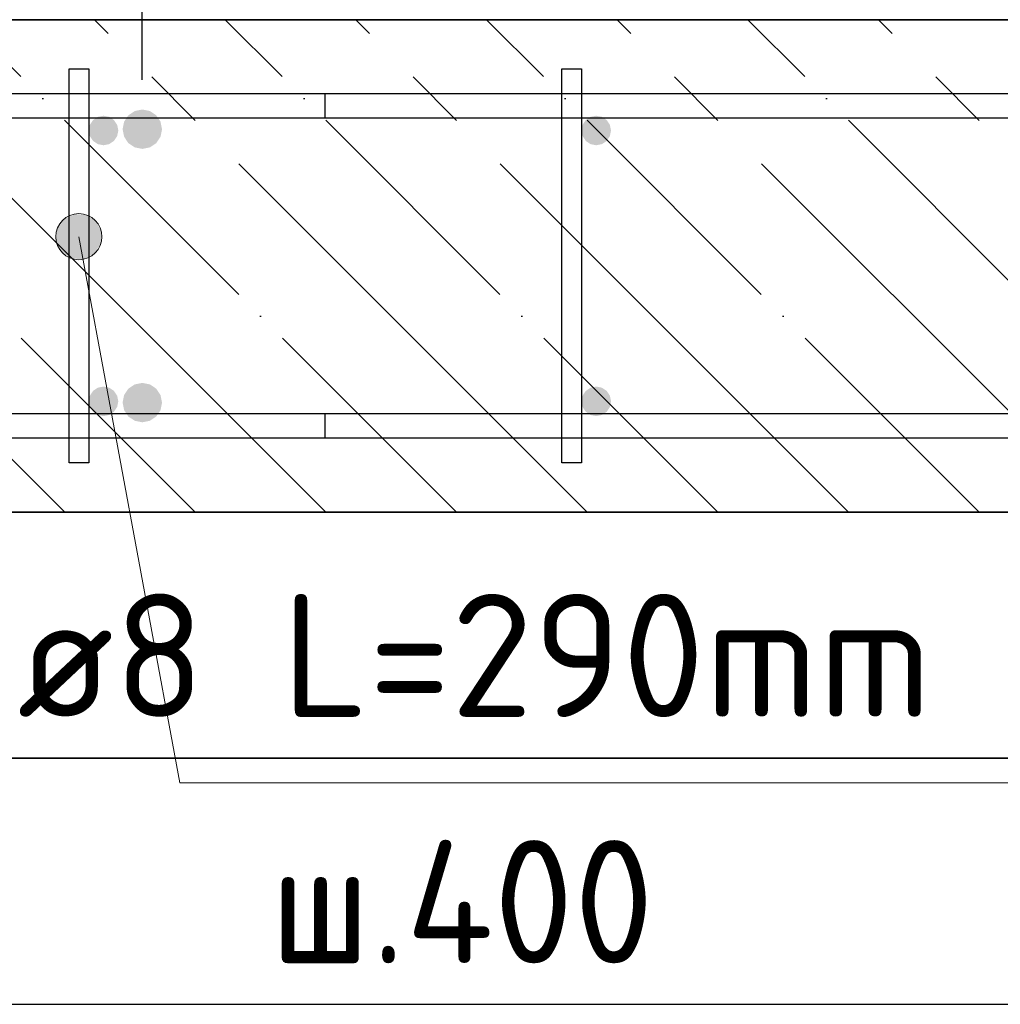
# Model space of a CAD drawing. Header units: millimetres. Extents: x -3026 to 47325, y -2839 to 55854.
# Tile 82 of 130: x 25753 to 26152, y 53716 to 54116. Entities that reach past the tile are written whole.
import ezdxf

# ---------------------------------------------------------------- set-up
doc = ezdxf.new("R2010")
doc.units = ezdxf.units.MM
doc.header["$PDMODE"] = 65
doc.linetypes.add('______11', pattern=[125, 100, -12.5, 0, -12.5])
doc.linetypes.add('______5', pattern=[275, 200, -25, 25, -25])
for name, color, linetype, lineweight in [('Standard', 7, 'Continuous', 25), ('Арм.стержн. Арматура края', 96, 'Continuous', 35), ('Арм.стержн. вертикальными 1', 22, 'Continuous', 35), ('Арм.стержн.горизонт. 1', 180, 'Continuous', 35), ('Размерная линия_ общее', 7, 'Continuous', 13)]:
    doc.layers.add(name, color=color, linetype=linetype, lineweight=lineweight)
doc.layers.add('Арм.стержн. вертикальными 2', color=7, linetype='Continuous', lineweight=35, true_color=0x006e00)
doc.layers.add('Арм.стержн.Стяжки', color=7, linetype='Continuous', lineweight=35, true_color=0x501e0f)
doc.styles.add('ISOCPEUR', font='ISOCPEUR')
doc.dimstyles.new('DIMSTYLE_3', dxfattribs={"dimtxt": 55, "dimasz": 62.5, "dimexe": 0, "dimexo": 0, "dimgap": 27.5, "dimtad": 2, "dimdec": 0, "dimrnd": 5, "dimzin": 12, "dimdsep": 46, "dimtxsty": 'ISOCPEUR', "dimblk1": 'ALL_ML_STRICH', "dimblk2": 'ALL_ML_STRICH', "dimsah": 1, "dimcen": 0, "dimclrd": 7, "dimclre": 256, "dimclrt": 7, "dimadec": 0, "dimazin": 0, "dimtfac": 1, "dimtdec": 0, "dimtix": 1, "dimtmove": 2, "dimatfit": 3, "dimfxl": 0, "dimtzin": 0, "dimlwd": 0, "dimlwe": -3, "dimarcsym": 0})

# ---------------------------------------------------------------- blocks, each defined once
blk = doc.blocks.new('ALL_ML_STRICH')
at = {"color": 0, "linetype": 'ByBlock', "lineweight": -2}
for p, q in [((0, -0.5), (0, 0.5)), ((-0.3, -0.3), (0.3, 0.3)), ((-1, 0), (0.5, 0))]:
    blk.add_line(p, q, dxfattribs=at)
blk = doc.blocks.new('*D268')
at = {"layer": 'DEFPOINTS', "color": 7, "linetype": 'Continuous', "lineweight": 13, "transparency": 33554687}
for p in [(24987.52, 54269.83), (24987.52, 54062.89), (26187.52, 54062.89)]:
    blk.add_point(p, dxfattribs=at)
at = {"layer": 'Размерная линия_ общее', "color": 253, "linetype": 'Continuous', "lineweight": -2, "true_color": 0xa0a0a0, "transparency": 33554687}
for p, q in [((24987.52, 54082.89), (24987.52, 54269.83)), ((26187.52, 54082.89), (26187.52, 54269.83))]:
    blk.add_line(p, q, dxfattribs=at)
at = {"layer": 'Размерная линия_ общее', "color": 7, "linetype": 'Continuous', "lineweight": -2, "transparency": 33554687}
blk.add_line((24987.52, 54269.83), (26187.52, 54269.83), dxfattribs=at)
at = {"layer": 'Размерная линия_ общее', "color": 7, "linetype": 'Continuous', "lineweight": 13, "transparency": 33554687, "xscale": 62.5, "yscale": 62.5, "zscale": 62.5, "rotation": 180}
blk.add_blockref('ALL_ML_STRICH', (24987.52, 54269.83), dxfattribs=at)
at = {"layer": 'Размерная линия_ общее', "color": 7, "linetype": 'Continuous', "lineweight": 13, "transparency": 33554687, "xscale": 62.5, "yscale": 62.5, "zscale": 62.5}
blk.add_blockref('ALL_ML_STRICH', (26187.52, 54269.83), dxfattribs=at)
at = {"layer": 'Размерная линия_ общее', "color": 7, "linetype": 'Continuous', "lineweight": 13, "transparency": 33554687, "insert": (25420.02, 54334.83), "char_height": 55, "width": 2.75, "attachment_point": 1, "line_spacing_factor": 0.60241, "style": 'ISOCPEUR'}
blk.add_mtext('\\W0.91;6х200=1200', dxfattribs=at)
blk = doc.blocks.new('*D271')
at = {"layer": 'DEFPOINTS', "color": 7, "linetype": 'Continuous', "lineweight": 13, "transparency": 33554687}
for p in [(25803.27, 54182.1), (25803.27, 54071.61), (25002.52, 54062.89)]:
    blk.add_point(p, dxfattribs=at)
at = {"layer": 'Размерная линия_ общее', "color": 253, "linetype": 'Continuous', "lineweight": -2, "true_color": 0xa0a0a0, "transparency": 33554687}
for p, q in [((25002.52, 54082.89), (25002.52, 54182.1)), ((25803.27, 54091.61), (25803.27, 54182.1))]:
    blk.add_line(p, q, dxfattribs=at)
at = {"layer": 'Размерная линия_ общее', "color": 7, "linetype": 'Continuous', "lineweight": -2, "transparency": 33554687}
blk.add_line((25803.27, 54182.1), (25002.52, 54182.1), dxfattribs=at)
at = {"layer": 'Размерная линия_ общее', "color": 7, "linetype": 'Continuous', "lineweight": 13, "transparency": 33554687, "xscale": 62.5, "yscale": 62.5, "zscale": 62.5}
for p, rotation in [((25002.52, 54182.1), 180), ((25803.27, 54182.1), 360)]:
    blk.add_blockref('ALL_ML_STRICH', p, dxfattribs=dict(at, rotation=rotation))
at = {"layer": 'Размерная линия_ общее', "color": 7, "linetype": 'Continuous', "lineweight": 13, "transparency": 33554687, "insert": (25245.39, 54137.1), "char_height": 55, "width": 2.75, "attachment_point": 1, "rotation": 180, "line_spacing_factor": 0.60241, "style": 'ISOCPEUR'}
blk.add_mtext('\\W0.91;4х200=800', dxfattribs=at)

msp = doc.modelspace()

# ---------------------------------------------------------------- hatches: boundary and pattern name
at = {"layer": 'Арм.стержн. вертикальными 1', "linetype": 'Continuous', "lineweight": 50, "transparency": 33554687}
for points in [[(25787.52, 54077.09), (25785.22, 54076.64), (25783.28, 54075.34), (25781.98, 54073.39), (25781.52, 54071.09), (25781.98, 54068.8), (25783.28, 54066.85), (25785.22, 54065.55), (25787.52, 54065.09), (25789.82, 54065.55), (25791.76, 54066.85), (25793.06, 54068.8), (25793.52, 54071.09), (25793.06, 54073.39), (25791.76, 54075.34), (25789.82, 54076.64)], [(25987.52, 54077.09), (25985.22, 54076.64), (25983.28, 54075.34), (25981.98, 54073.39), (25981.52, 54071.09), (25981.98, 54068.8), (25983.28, 54066.85), (25985.22, 54065.55), (25987.52, 54065.09), (25989.82, 54065.55), (25991.76, 54066.85), (25993.06, 54068.8), (25993.52, 54071.09), (25993.06, 54073.39), (25991.76, 54075.34), (25989.82, 54076.64)], [(25787.52, 53967.09), (25785.22, 53966.64), (25783.28, 53965.34), (25781.98, 53963.39), (25781.52, 53961.09), (25781.98, 53958.8), (25783.28, 53956.85), (25785.22, 53955.55), (25787.52, 53955.09), (25789.82, 53955.55), (25791.76, 53956.85), (25793.06, 53958.8), (25793.52, 53961.09), (25793.06, 53963.39), (25791.76, 53965.34), (25789.82, 53966.64)], [(25987.52, 53967.09), (25985.22, 53966.64), (25983.28, 53965.34), (25981.98, 53963.39), (25981.52, 53961.09), (25981.98, 53958.8), (25983.28, 53956.85), (25985.22, 53955.55), (25987.52, 53955.09), (25989.82, 53955.55), (25991.76, 53956.85), (25993.06, 53958.8), (25993.52, 53961.09), (25993.06, 53963.39), (25991.76, 53965.34), (25989.82, 53966.64)]]:
    msp.add_hatch(color=34, dxfattribs=at).paths.add_polyline_path(points)
at = {"layer": 'Арм.стержн. вертикальными 2', "linetype": 'Continuous', "lineweight": 50, "transparency": 33554687}
for points in [[(25803.27, 54079.61), (25800.21, 54079), (25797.61, 54077.26), (25795.88, 54074.67), (25795.27, 54071.61), (25795.88, 54068.55), (25797.61, 54065.95), (25800.21, 54064.22), (25803.27, 54063.61), (25806.33, 54064.22), (25808.92, 54065.95), (25810.66, 54068.55), (25811.27, 54071.61), (25810.66, 54074.67), (25808.92, 54077.26), (25806.33, 54079)], [(25803.27, 53968.58), (25800.21, 53967.97), (25797.61, 53966.24), (25795.88, 53963.64), (25795.27, 53960.58), (25795.88, 53957.52), (25797.61, 53954.92), (25800.21, 53953.19), (25803.27, 53952.58), (25806.33, 53953.19), (25808.92, 53954.92), (25810.66, 53957.52), (25811.27, 53960.58), (25810.66, 53963.64), (25808.92, 53966.24), (25806.33, 53967.97)]]:
    msp.add_hatch(color=7, dxfattribs=at).paths.add_polyline_path(points)
at = {"layer": 'Арм.стержн.Стяжки', "linetype": 'Continuous', "lineweight": 13, "transparency": 33554687}
for points in [[(25768.3, 54026.26), (25786.74, 54029.67), (25784.6, 54034.04)], [(25768.3, 54026.26), (25784.6, 54034.04), (25768.74, 54031.11)], [(25768.74, 54031.11), (25784.6, 54034.04), (25780.66, 54036.75)], [(25768.74, 54031.11), (25780.66, 54036.75), (25771.44, 54035.04)], [(25771.44, 54035.04), (25780.66, 54036.75), (25775.82, 54037.19)], [(25770.44, 54021.89), (25786.74, 54029.67), (25768.3, 54026.26)], [(25770.44, 54021.89), (25786.3, 54024.83), (25786.74, 54029.67)], [(25774.38, 54019.19), (25786.3, 54024.83), (25770.44, 54021.89)], [(25774.38, 54019.19), (25783.6, 54020.89), (25786.3, 54024.83)], [(25783.6, 54020.89), (25774.38, 54019.19), (25779.23, 54018.75)]]:
    msp.add_hatch(color=7, dxfattribs=at).paths.add_polyline_path(points)

# ---------------------------------------------------------------- linework, layer by layer
at = {"layer": 'Standard', "color": 7, "linetype": 'Continuous', "lineweight": 35, "transparency": 33554687}
for p, q in [((26397.52, 54116.09), (24947.52, 54116.09)), ((24947.52, 53916.09), (26397.52, 53916.09))]:
    msp.add_line(p, q, dxfattribs=at)
at = {"layer": 'Standard', "color": 253, "linetype": '______5', "lineweight": -3, "true_color": 0xababab, "transparency": 33554687}
for p, q in [((25771.75, 53916.09), (25571.75, 54116.09)), ((25877.81, 53916.09), (25677.81, 54116.09)), ((25983.88, 53916.09), (25783.88, 54116.09)), ((26089.95, 53916.09), (25889.95, 54116.09)), ((26196.01, 53916.09), (25996.01, 54116.09)), ((26302.08, 53916.09), (26102.08, 54116.09))]:
    msp.add_line(p, q, dxfattribs=at)
at = {"layer": 'Standard', "color": 253, "linetype": '______11', "lineweight": -3, "true_color": 0xababab, "transparency": 33554687}
for p, q in [((25824.78, 53916.09), (25624.78, 54116.09)), ((25930.85, 53916.09), (25730.85, 54116.09)), ((26036.91, 53916.09), (25836.91, 54116.09)), ((26142.98, 53916.09), (25942.98, 54116.09)), ((26249.05, 53916.09), (26049.05, 54116.09))]:
    msp.add_line(p, q, dxfattribs=at)
at = {"layer": 'Standard', "color": 52, "linetype": 'Continuous', "lineweight": -3, "transparency": 33554687}
for p, q in [((26595.85, 53816.2), (24832.52, 53816.2)), ((24832.52, 53816.2), (26595.85, 53816.2))]:
    msp.add_line(p, q, dxfattribs=at)
at = {"layer": 'Standard', "color": 7, "linetype": 'Continuous', "lineweight": 25, "transparency": 33554687}
msp.add_lwpolyline([(26695.85, 53716.2), (26695.85, 54305.04), (24732.52, 54305.04), (24732.52, 53716.2), (26695.85, 53716.2)], dxfattribs=at)
at = {"layer": 'Арм.стержн. Арматура края', "color": 4, "linetype": 'Continuous', "lineweight": 25, "transparency": 33554687}
for points in [[(26343.48, 54076.09), (25877.52, 54076.09), (25877.52, 54086.09), (26344.17, 54086.09)], [(26343.48, 54076.09), (25877.52, 54076.09), (25877.52, 54086.09), (26344.17, 54086.09)], [(26343.48, 54076.09), (25877.52, 54076.09), (25877.52, 54086.09), (26344.17, 54086.09)], [(26343.48, 54076.09), (25877.52, 54076.09), (25877.52, 54086.09), (26344.17, 54086.09)], [(26343.48, 54076.09), (25877.52, 54076.09), (25877.52, 54086.09), (26344.17, 54086.09)], [(26343.48, 54076.09), (25877.52, 54076.09), (25877.52, 54086.09), (26344.17, 54086.09)], [(26343.48, 54076.09), (25877.52, 54076.09), (25877.52, 54086.09), (26344.17, 54086.09)], [(26343.48, 54076.09), (25877.52, 54076.09), (25877.52, 54086.09), (26344.17, 54086.09)], [(26343.48, 54076.09), (25877.52, 54076.09), (25877.52, 54086.09), (26344.17, 54086.09)], [(26343.48, 54076.09), (25877.52, 54076.09), (25877.52, 54086.09), (26344.17, 54086.09)], [(26343.48, 54076.09), (25877.52, 54076.09), (25877.52, 54086.09), (26344.17, 54086.09)], [(26343.48, 54076.09), (25877.52, 54076.09), (25877.52, 54086.09), (26344.17, 54086.09)], [(26343.48, 54076.09), (25877.52, 54076.09), (25877.52, 54086.09), (26344.17, 54086.09)], [(26343.48, 54076.09), (25877.52, 54076.09), (25877.52, 54086.09), (26344.17, 54086.09)], [(25877.52, 53956.09), (26343.48, 53956.09)], [(26344.17, 53946.09), (25877.52, 53946.09), (25877.52, 53956.09)], [(25877.52, 53956.09), (26343.48, 53956.09)], [(26344.17, 53946.09), (25877.52, 53946.09), (25877.52, 53956.09)], [(25877.52, 53956.09), (26343.48, 53956.09)], [(26344.17, 53946.09), (25877.52, 53946.09), (25877.52, 53956.09)], [(25877.52, 53956.09), (26343.48, 53956.09)], [(26344.17, 53946.09), (25877.52, 53946.09), (25877.52, 53956.09)], [(25877.52, 53956.09), (26343.48, 53956.09)], [(26344.17, 53946.09), (25877.52, 53946.09), (25877.52, 53956.09)], [(25877.52, 53956.09), (26343.48, 53956.09)], [(26344.17, 53946.09), (25877.52, 53946.09), (25877.52, 53956.09)], [(25877.52, 53956.09), (26343.48, 53956.09)], [(26344.17, 53946.09), (25877.52, 53946.09), (25877.52, 53956.09)], [(25877.52, 53956.09), (26343.48, 53956.09)], [(26344.17, 53946.09), (25877.52, 53946.09), (25877.52, 53956.09)], [(25877.52, 53956.09), (26343.48, 53956.09)], [(26344.17, 53946.09), (25877.52, 53946.09), (25877.52, 53956.09)], [(25877.52, 53956.09), (26343.48, 53956.09)], [(26344.17, 53946.09), (25877.52, 53946.09), (25877.52, 53956.09)], [(25877.52, 53956.09), (26343.48, 53956.09)], [(26344.17, 53946.09), (25877.52, 53946.09), (25877.52, 53956.09)], [(25877.52, 53956.09), (26343.48, 53956.09)], [(26344.17, 53946.09), (25877.52, 53946.09), (25877.52, 53956.09)], [(25877.52, 53956.09), (26343.48, 53956.09)], [(26344.17, 53946.09), (25877.52, 53946.09), (25877.52, 53956.09)], [(25877.52, 53956.09), (26343.48, 53956.09)], [(26344.17, 53946.09), (25877.52, 53946.09), (25877.52, 53956.09)]]:
    msp.add_lwpolyline(points, dxfattribs=at)
at = {"layer": 'Арм.стержн.горизонт. 1', "color": 52, "linetype": 'Continuous', "lineweight": 25, "transparency": 33554687}
for p, q in [((26397.52, 54116.09), (24947.52, 54116.09)), ((26397.52, 53916.09), (24947.52, 53916.09))]:
    msp.add_line(p, q, dxfattribs=at)
at = {"layer": 'Арм.стержн.горизонт. 1', "color": 4, "linetype": 'Continuous', "lineweight": 25, "transparency": 33554687}
for points in [[(24977.52, 54086.09), (26367.52, 54086.09), (26367.52, 54076.09), (24977.52, 54076.09), (24977.52, 54086.09)], [(24977.52, 54086.09), (26367.52, 54086.09), (26367.52, 54076.09), (24977.52, 54076.09), (24977.52, 54086.09)], [(24977.52, 54086.09), (26367.52, 54086.09), (26367.52, 54076.09), (24977.52, 54076.09), (24977.52, 54086.09)], [(24977.52, 54086.09), (26367.52, 54086.09), (26367.52, 54076.09), (24977.52, 54076.09), (24977.52, 54086.09)], [(24977.52, 54086.09), (26367.52, 54086.09), (26367.52, 54076.09), (24977.52, 54076.09), (24977.52, 54086.09)], [(24977.52, 54086.09), (26367.52, 54086.09), (26367.52, 54076.09), (24977.52, 54076.09), (24977.52, 54086.09)], [(24977.52, 54086.09), (26367.52, 54086.09), (26367.52, 54076.09), (24977.52, 54076.09), (24977.52, 54086.09)], [(24977.52, 54086.09), (26367.52, 54086.09), (26367.52, 54076.09), (24977.52, 54076.09), (24977.52, 54086.09)], [(24977.52, 54086.09), (26367.52, 54086.09), (26367.52, 54076.09), (24977.52, 54076.09), (24977.52, 54086.09)], [(24977.52, 54086.09), (26367.52, 54086.09), (26367.52, 54076.09), (24977.52, 54076.09), (24977.52, 54086.09)], [(24977.52, 54086.09), (26367.52, 54086.09), (26367.52, 54076.09), (24977.52, 54076.09), (24977.52, 54086.09)], [(24977.52, 54086.09), (26367.52, 54086.09), (26367.52, 54076.09), (24977.52, 54076.09), (24977.52, 54086.09)], [(24977.52, 54086.09), (26367.52, 54086.09), (26367.52, 54076.09), (24977.52, 54076.09), (24977.52, 54086.09)], [(24977.52, 54086.09), (26367.52, 54086.09), (26367.52, 54076.09), (24977.52, 54076.09), (24977.52, 54086.09)], [(24977.52, 53956.09), (26367.52, 53956.09), (26367.52, 53946.09), (24977.52, 53946.09), (24977.52, 53956.09)], [(24977.52, 53956.09), (26367.52, 53956.09), (26367.52, 53946.09), (24977.52, 53946.09), (24977.52, 53956.09)], [(24977.52, 53956.09), (26367.52, 53956.09), (26367.52, 53946.09), (24977.52, 53946.09), (24977.52, 53956.09)], [(24977.52, 53956.09), (26367.52, 53956.09), (26367.52, 53946.09), (24977.52, 53946.09), (24977.52, 53956.09)], [(24977.52, 53956.09), (26367.52, 53956.09), (26367.52, 53946.09), (24977.52, 53946.09), (24977.52, 53956.09)], [(24977.52, 53956.09), (26367.52, 53956.09), (26367.52, 53946.09), (24977.52, 53946.09), (24977.52, 53956.09)], [(24977.52, 53956.09), (26367.52, 53956.09), (26367.52, 53946.09), (24977.52, 53946.09), (24977.52, 53956.09)], [(24977.52, 53956.09), (26367.52, 53956.09), (26367.52, 53946.09), (24977.52, 53946.09), (24977.52, 53956.09)], [(24977.52, 53956.09), (26367.52, 53956.09), (26367.52, 53946.09), (24977.52, 53946.09), (24977.52, 53956.09)], [(24977.52, 53956.09), (26367.52, 53956.09), (26367.52, 53946.09), (24977.52, 53946.09), (24977.52, 53956.09)], [(24977.52, 53956.09), (26367.52, 53956.09), (26367.52, 53946.09), (24977.52, 53946.09), (24977.52, 53956.09)], [(24977.52, 53956.09), (26367.52, 53956.09), (26367.52, 53946.09), (24977.52, 53946.09), (24977.52, 53956.09)], [(24977.52, 53956.09), (26367.52, 53956.09), (26367.52, 53946.09), (24977.52, 53946.09), (24977.52, 53956.09)], [(24977.52, 53956.09), (26367.52, 53956.09), (26367.52, 53946.09), (24977.52, 53946.09), (24977.52, 53956.09)]]:
    msp.add_lwpolyline(points, dxfattribs=at)
at = {"layer": 'Арм.стержн.Стяжки', "color": 7, "linetype": 'Continuous', "lineweight": 13, "transparency": 33554687}
for p, q in [((25775.82, 54037.19), (25775.82, 54037.19)), ((25786.74, 54029.67), (25786.74, 54029.67)), ((25768.3, 54026.26), (25768.3, 54026.26)), ((25818.53, 53806.21), (25777.52, 54027.97)), ((25779.23, 54018.75), (25779.23, 54018.75)), ((25818.53, 53806.21), (26182.53, 53806.21))]:
    msp.add_line(p, q, dxfattribs=at)
at = {"layer": 'Арм.стержн.Стяжки', "color": 40, "linetype": 'Continuous', "lineweight": 25, "transparency": 33554687}
for points in [[(25773.52, 53936.09), (25773.52, 54096.09), (25781.52, 54096.09), (25781.52, 53936.09), (25773.52, 53936.09)], [(25773.52, 53936.09), (25773.52, 54096.09), (25781.52, 54096.09), (25781.52, 53936.09), (25773.52, 53936.09)], [(25773.52, 53936.09), (25773.52, 54096.09), (25781.52, 54096.09), (25781.52, 53936.09), (25773.52, 53936.09)], [(25773.52, 53936.09), (25773.52, 54096.09), (25781.52, 54096.09), (25781.52, 53936.09), (25773.52, 53936.09)], [(25773.52, 53936.09), (25773.52, 54096.09), (25781.52, 54096.09), (25781.52, 53936.09), (25773.52, 53936.09)], [(25773.52, 53936.09), (25773.52, 54096.09), (25781.52, 54096.09), (25781.52, 53936.09), (25773.52, 53936.09)], [(25773.52, 53936.09), (25773.52, 54096.09), (25781.52, 54096.09), (25781.52, 53936.09), (25773.52, 53936.09)], [(25973.52, 53936.09), (25973.52, 54096.09), (25981.52, 54096.09), (25981.52, 53936.09), (25973.52, 53936.09)], [(25973.52, 53936.09), (25973.52, 54096.09), (25981.52, 54096.09), (25981.52, 53936.09), (25973.52, 53936.09)], [(25973.52, 53936.09), (25973.52, 54096.09), (25981.52, 54096.09), (25981.52, 53936.09), (25973.52, 53936.09)], [(25973.52, 53936.09), (25973.52, 54096.09), (25981.52, 54096.09), (25981.52, 53936.09), (25973.52, 53936.09)], [(25973.52, 53936.09), (25973.52, 54096.09), (25981.52, 54096.09), (25981.52, 53936.09), (25973.52, 53936.09)], [(25973.52, 53936.09), (25973.52, 54096.09), (25981.52, 54096.09), (25981.52, 53936.09), (25973.52, 53936.09)], [(25973.52, 53936.09), (25973.52, 54096.09), (25981.52, 54096.09), (25981.52, 53936.09), (25973.52, 53936.09)]]:
    msp.add_lwpolyline(points, dxfattribs=at)
at = {"layer": 'Арм.стержн.Стяжки', "color": 7, "linetype": 'Continuous', "lineweight": 13, "transparency": 33554687}
msp.add_circle((25777.52, 54027.97), 9.37, dxfattribs=at)

# ---------------------------------------------------------------- texts
at = {"layer": 'Арм.стержн.Стяжки', "color": 7, "linetype": 'Continuous', "lineweight": 25, "transparency": 33554687, "char_height": 50, "attachment_point": 7, "style": 'ISOCPEUR'}
for s, insert, width in [('\\W0.98;ø8 L=290mm ', (25752.53, 53832.88), 429.2107), ('\\W0.95;ш.400 ', (25855.03, 53732.88), 223.7058)]:
    msp.add_mtext(s, dxfattribs=dict(at, insert=insert, width=width))

# ---------------------------------------------------------------- dimensions: what is measured, and where the dimension line sits
at = {"layer": 'Размерная линия_ общее', "color": 7, "linetype": 'Continuous', "lineweight": 13, "transparency": 33554687}
dim = msp.add_linear_dim(base=(26187.52, 54269.83), p1=(24987.52, 54082.89), p2=(26187.52, 54082.89), text='\\W0.91;6х200=1200', dimstyle='DIMSTYLE_3', override={"dimpost": '<>', "dimclrd": 7, "dimclre": 253, "dimclrt": 7, "dimlwd": 0, "dimlwe": 65533}, dxfattribs=at)
dim.commit()
dim.dimension.update_dxf_attribs({"geometry": '*D268', "text_midpoint": (25587.52, 54297.33), "dimtype": 160})
dim = msp.add_linear_dim(base=(25002.52, 54182.1), p1=(25803.27, 54091.61), p2=(25002.52, 54082.89), angle=180, text='\\W0.91;4х200=800', dimstyle='DIMSTYLE_3', override={"dimpost": '<>', "dimclrd": 7, "dimclre": 253, "dimclrt": 7, "dimlwd": 0, "dimlwe": 65533}, dxfattribs=at)
dim.commit()
dim.dimension.update_dxf_attribs({"geometry": '*D271', "text_midpoint": (25402.89, 54209.6), "dimtype": 160})

doc.saveas('drawing.dxf')
